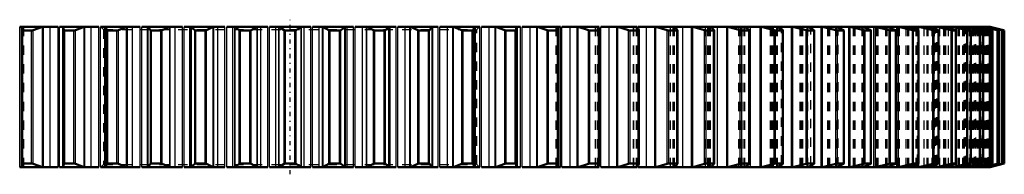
# Model space of a CAD drawing. Header units: millimetres. Extents: x -1 to 474, y -1 to 306.
# Tile 10 of 14: x 108 to 214, y 290 to 306. Entities that reach past the tile are written whole.
import ezdxf

# ---------------------------------------------------------------- set-up
doc = ezdxf.new("R2010")
doc.units = ezdxf.units.MM
doc.linetypes.add('Center', pattern=[1.5, 0.45, -0.5, 0.05, -0.5])
doc.linetypes.add('Dashed', pattern=[2, 1, -1])
for name, color, linetype, lineweight in [('AM_4', 3, 'Continuous', 25), ('center', 4, 'Center', 25), ('hidden', 3, 'Dashed', 25), ('vis', 1, 'Continuous', 50)]:
    doc.layers.add(name, color=color, linetype=linetype, lineweight=lineweight)

# ---------------------------------------------------------------- blocks, each defined once
blk = doc.blocks.new('6_GEAHB1_5_100_15_A_40_b_0_in_GEAHB1_5_100_15_A_40_900')
at = {"layer": 'AM_4'}
for p, q in [((108.44, 290.4), (108.44, 305.4)), ((108.68, 290.78), (108.68, 305.02)), ((108.77, 290.8), (108.77, 305)), ((109.71, 290.8), (109.71, 305)), ((109.87, 290.78), (109.87, 305.02)), ((110.89, 290.4), (110.89, 305.4)), ((110.98, 290.4), (110.98, 305.4)), ((111.69, 290.4), (111.69, 305.4)), ((112.55, 290.4), (112.55, 305.4)), ((112.71, 290.4), (112.71, 305.4)), ((113.11, 290.4), (113.11, 305.4)), ((113.18, 290.78), (113.18, 305.02)), ((113.28, 290.8), (113.28, 305)), ((114.24, 290.8), (114.24, 305)), ((114.4, 290.78), (114.4, 305.02)), ((115.35, 290.4), (115.35, 305.4)), ((115.43, 290.4), (115.43, 305.4)), ((116.08, 290.4), (116.08, 305.4)), ((116.91, 290.4), (116.91, 305.4)), ((117.08, 290.4), (117.08, 305.4)), ((117.61, 290.4), (117.61, 305.4)), ((117.78, 290.78), (117.78, 305.02)), ((117.89, 290.8), (117.89, 305)), ((118.86, 290.8), (118.86, 305)), ((119.02, 290.78), (119.02, 305.02)), ((119.89, 290.4), (119.89, 305.4)), ((119.97, 290.4), (119.97, 305.4)), ((120.54, 290.4), (120.54, 305.4)), ((121.36, 290.4), (121.36, 305.4)), ((121.53, 290.4), (121.53, 305.4)), ((122.12, 290.4), (122.12, 305.4)), ((122.18, 290.4), (122.18, 305.4)), ((122.19, 290.4), (122.19, 305.4)), ((122.45, 290.78), (122.45, 305.02)), ((122.57, 290.8), (122.57, 305)), ((123.56, 290.8), (123.56, 305)), ((123.71, 290.78), (123.71, 305.02)), ((124.51, 290.4), (124.51, 305.4)), ((124.57, 290.4), (124.57, 305.4)), ((125.08, 290.4), (125.08, 305.4)), ((125.87, 290.4), (125.87, 305.4)), ((126.05, 290.4), (126.05, 305.4)), ((126.67, 290.4), (126.67, 305.4)), ((126.81, 290.4), (126.81, 305.4)), ((126.83, 290.4), (126.83, 305.4)), ((127.19, 290.78), (127.19, 305.02)), ((127.31, 290.8), (127.31, 305)), ((128.31, 290.8), (128.31, 305)), ((128.46, 290.78), (128.46, 305.02)), ((129.17, 290.4), (129.17, 305.4)), ((129.23, 290.4), (129.23, 305.4)), ((129.66, 290.4), (129.66, 305.4)), ((130.43, 290.4), (130.43, 305.4)), ((130.61, 290.4), (130.61, 305.4)), ((131.27, 290.4), (131.27, 305.4)), ((131.48, 290.4), (131.48, 305.4)), ((131.52, 290.4), (131.52, 305.4)), ((131.96, 290.78), (131.96, 305.02)), ((132.1, 290.8), (132.1, 305)), ((133.1, 290.8), (133.1, 305)), ((133.24, 290.78), (133.24, 305.02)), ((133.87, 290.4), (133.87, 305.4)), ((133.92, 290.4), (133.92, 305.4)), ((134.28, 290.4), (134.28, 305.4)), ((135.01, 290.4), (135.01, 305.4)), ((135.19, 290.4), (135.19, 305.4)), ((135.89, 290.4), (135.89, 305.4)), ((136.18, 290.4), (136.18, 305.4)), ((136.22, 290.4), (136.22, 305.4)), ((136.76, 290.78), (136.76, 305.02)), ((136.9, 290.8), (136.9, 305)), ((137.9, 290.8), (137.9, 305)), ((138.04, 290.78), (138.04, 305.02)), ((138.58, 290.4), (138.58, 305.4)), ((138.62, 290.4), (138.62, 305.4)), ((138.91, 290.4), (138.91, 305.4)), ((139.61, 290.4), (139.61, 305.4)), ((139.79, 290.4), (139.79, 305.4)), ((140.52, 290.4), (140.52, 305.4)), ((140.88, 290.4), (140.88, 305.4)), ((140.93, 290.4), (140.93, 305.4)), ((141.56, 290.78), (141.56, 305.02)), ((141.7, 290.8), (141.7, 305)), ((142.7, 290.8), (142.7, 305)), ((142.84, 290.78), (142.84, 305.02)), ((143.28, 290.4), (143.28, 305.4)), ((143.32, 290.4), (143.32, 305.4)), ((143.53, 290.4), (143.53, 305.4)), ((144.19, 290.4), (144.19, 305.4)), ((144.37, 290.4), (144.37, 305.4)), ((145.14, 290.4), (145.14, 305.4)), ((145.57, 290.4), (145.57, 305.4)), ((145.63, 290.4), (145.63, 305.4)), ((146.34, 290.78), (146.34, 305.02)), ((146.49, 290.8), (146.49, 305)), ((147.49, 290.8), (147.49, 305)), ((147.61, 290.78), (147.61, 305.02)), ((147.97, 290.4), (147.97, 305.4)), ((147.99, 290.4), (147.99, 305.4)), ((148.13, 290.4), (148.13, 305.4)), ((148.75, 290.4), (148.75, 305.4)), ((148.93, 290.4), (148.93, 305.4)), ((149.72, 290.4), (149.72, 305.4)), ((150.23, 290.4), (150.23, 305.4)), ((150.29, 290.4), (150.29, 305.4)), ((151.09, 290.78), (151.09, 305.02)), ((151.24, 290.8), (151.24, 305)), ((152.23, 290.8), (152.23, 305)), ((152.35, 290.78), (152.35, 305.02)), ((152.61, 290.4), (152.61, 305.4)), ((152.62, 290.4), (152.62, 305.4)), ((152.68, 290.4), (152.68, 305.4)), ((153.27, 290.4), (153.27, 305.4)), ((153.44, 290.4), (153.44, 305.4)), ((154.26, 290.4), (154.26, 305.4)), ((154.83, 290.4), (154.83, 305.4)), ((154.91, 290.4), (154.91, 305.4)), ((155.78, 290.78), (155.78, 305.02)), ((155.94, 290.8), (155.94, 305)), ((156.91, 290.8), (156.91, 305)), ((157.02, 290.78), (157.02, 305.02)), ((157.19, 290.4), (157.19, 305.4)), ((157.72, 290.4), (157.72, 305.4)), ((157.89, 290.4), (157.89, 305.4)), ((158.72, 290.4), (158.72, 305.4)), ((159.37, 290.4), (159.37, 305.4)), ((159.45, 290.4), (159.45, 305.4)), ((160.4, 290.78), (160.4, 305.02)), ((160.56, 290.8), (160.56, 305)), ((161.52, 290.8), (161.52, 305)), ((161.62, 290.78), (161.62, 305.02)), ((161.69, 290.4), (161.69, 305.4)), ((162.09, 290.4), (162.09, 305.4)), ((162.25, 290.4), (162.25, 305.4)), ((163.11, 290.4), (163.11, 305.4)), ((163.82, 290.4), (163.82, 305.4)), ((163.91, 290.4), (163.91, 305.4)), ((164.93, 290.78), (164.93, 305.02)), ((165.09, 290.8), (165.09, 305)), ((166.03, 290.8), (166.03, 305)), ((166.12, 290.78), (166.12, 305.02)), ((166.36, 290.4), (166.36, 305.4)), ((166.52, 290.4), (166.52, 305.4)), ((167.39, 290.4), (167.39, 305.4)), ((168.16, 290.4), (168.16, 305.4)), ((168.26, 290.4), (168.26, 305.4)), ((169.35, 290.78), (169.35, 305.02)), ((169.52, 290.8), (169.52, 305)), ((170.43, 290.8), (170.43, 305)), ((170.52, 290.4), (170.52, 305.4)), ((170.68, 290.4), (170.68, 305.4)), ((171.56, 290.4), (171.56, 305.4)), ((172.39, 290.4), (172.39, 305.4)), ((172.49, 290.4), (172.49, 305.4)), ((173.65, 290.78), (173.65, 305.02)), ((173.81, 290.8), (173.81, 305)), ((174.69, 290.8), (174.69, 305)), ((174.7, 305.16), (174.7, 305.4)), ((175.59, 290.4), (175.59, 305.4)), ((176.47, 290.4), (176.47, 305.4)), ((176.59, 290.4), (176.59, 305.4)), ((177.8, 290.78), (177.8, 305.02)), ((177.97, 290.8), (177.97, 305)), ((178.81, 290.8), (178.81, 305)), ((179.47, 290.4), (179.47, 305.4)), ((180.4, 290.4), (180.4, 305.4)), ((180.53, 290.4), (180.53, 305.4)), ((181.79, 290.78), (181.79, 305.02)), ((181.96, 290.8), (181.96, 305)), ((182.77, 290.8), (182.77, 305)), ((183.18, 290.4), (183.18, 305.4)), ((184.17, 290.4), (184.17, 305.4)), ((184.29, 290.4), (184.29, 305.4)), ((185.61, 290.78), (185.61, 305.02)), ((185.78, 290.8), (185.78, 305)), ((186.55, 290.8), (186.55, 305)), ((186.72, 290.4), (186.72, 305.4)), ((187.74, 290.4), (187.74, 305.4)), ((187.88, 290.4), (187.88, 305.4)), ((189.24, 290.78), (189.24, 305.02)), ((189.4, 290.8), (189.4, 305)), ((190.05, 305.1), (190.05, 305.4)), ((190.13, 290.8), (190.13, 305)), ((191.12, 290.4), (191.12, 305.4)), ((191.26, 290.4), (191.26, 305.4)), ((192.66, 290.78), (192.66, 305.02)), ((192.82, 290.8), (192.82, 305)), ((193.18, 305.23), (193.18, 305.4)), ((193.51, 290.8), (193.51, 305)), ((194.29, 290.4), (194.29, 305.4)), ((194.43, 290.4), (194.43, 305.4)), ((195.86, 290.78), (195.86, 305.02)), ((196.02, 290.8), (196.02, 305)), ((196.1, 305.32), (196.1, 305.4)), ((196.66, 290.8), (196.66, 305)), ((197.23, 290.4), (197.23, 305.4)), ((197.38, 290.4), (197.38, 305.4)), ((198.84, 290.78), (198.84, 305.02)), ((198.99, 290.8), (198.99, 305)), ((199.58, 290.8), (199.58, 305)), ((199.94, 290.4), (199.94, 305.4)), ((200.09, 290.4), (200.09, 305.4)), ((201.57, 290.78), (201.57, 305.02)), ((201.72, 290.8), (201.72, 305)), ((202.26, 290.8), (202.26, 305)), ((202.4, 290.4), (202.4, 305.4)), ((202.55, 290.4), (202.55, 305.4)), ((204.05, 290.78), (204.05, 305.02)), ((204.19, 290.8), (204.19, 305)), ((204.6, 305.05), (204.6, 305.4)), ((204.68, 290.8), (204.68, 305)), ((204.75, 290.4), (204.75, 305.4)), ((206.26, 290.78), (206.26, 305.02)), ((206.4, 290.8), (206.4, 305)), ((206.54, 305.12), (206.54, 305.4)), ((206.69, 305.06), (206.69, 305.4)), ((206.83, 290.8), (206.83, 305)), ((208.2, 305.18), (208.2, 305.4)), ((208.21, 290.78), (208.21, 305.02)), ((208.34, 290.8), (208.34, 305)), ((208.36, 305.13), (208.36, 305.4)), ((208.71, 290.8), (208.71, 305)), ((209.59, 305.24), (209.59, 305.4)), ((209.74, 305.19), (209.74, 305.4)), ((209.87, 290.78), (209.87, 305.02)), ((210, 290.8), (210, 305)), ((210.31, 290.8), (210.31, 305)), ((210.69, 305.29), (210.69, 305.4)), ((210.84, 305.24), (210.84, 305.4)), ((211.25, 290.78), (211.25, 305.02)), ((211.37, 290.8), (211.37, 305)), ((211.5, 305.34), (211.5, 305.4)), ((211.62, 290.8), (211.62, 305)), ((211.65, 305.29), (211.65, 305.4)), ((212.02, 305.38), (212.02, 305.4)), ((212.17, 305.34), (212.17, 305.4)), ((212.33, 290.78), (212.33, 305.02)), ((212.39, 305.38), (212.39, 305.4)), ((212.45, 290.8), (212.45, 305)), ((212.64, 290.8), (212.64, 305)), ((213.12, 290.78), (213.12, 305.02)), ((213.23, 290.8), (213.23, 305)), ((213.36, 290.8), (213.36, 305)), ((213.62, 290.78), (213.62, 305.02)), ((213.72, 290.8), (213.72, 305)), ((213.78, 290.8), (213.78, 305)), ((213.81, 290.78), (213.81, 305.02)), ((213.9, 290.8), (213.9, 305)), ((174.7, 290.4), (174.7, 290.64)), ((190.05, 290.4), (190.05, 290.7)), ((193.18, 290.4), (193.18, 290.57)), ((196.1, 290.4), (196.1, 290.48)), ((204.6, 290.4), (204.6, 290.75)), ((206.54, 290.4), (206.54, 290.68)), ((206.69, 290.4), (206.69, 290.74)), ((208.2, 290.4), (208.2, 290.62)), ((208.36, 290.4), (208.36, 290.67)), ((209.59, 290.4), (209.59, 290.56)), ((209.74, 290.4), (209.74, 290.61)), ((210.69, 290.4), (210.69, 290.51)), ((210.84, 290.4), (210.84, 290.56)), ((211.5, 290.4), (211.5, 290.46)), ((211.65, 290.4), (211.65, 290.51)), ((212.02, 290.4), (212.02, 290.42)), ((212.17, 290.4), (212.17, 290.46)), ((212.39, 290.4), (212.39, 290.42))]:
    blk.add_line(p, q, dxfattribs=at)
at = {"layer": 'center'}
blk.add_line((137.4, 289.65), (137.4, 306.15), dxfattribs=at)
at = {"layer": 'hidden'}
for p, q in [((108.7, 290.4), (108.7, 305.4)), ((108.72, 290.4), (108.72, 305.4)), ((108.89, 290.4), (108.89, 305.4)), ((108.89, 290.4), (108.89, 305.4)), ((113.11, 290.4), (113.11, 305.4)), ((113.21, 290.4), (113.21, 305.4)), ((113.21, 290.4), (113.21, 305.4)), ((117.1, 305.4), (117.4, 305.1)), ((117.4, 305.1), (117.4, 290.7)), ((117.4, 305.1), (157.4, 305.1)), ((117.61, 290.4), (117.61, 305.4)), ((117.63, 290.4), (117.63, 305.4)), ((117.63, 290.4), (117.63, 305.4)), ((157.17, 290.4), (157.17, 305.4)), ((157.17, 305.4), (157.17, 290.4)), ((157.19, 290.4), (157.19, 305.4)), ((157.4, 305.1), (157.7, 305.4)), ((157.4, 290.7), (157.4, 305.1)), ((161.59, 290.4), (161.59, 305.4)), ((161.59, 305.4), (161.59, 290.4)), ((161.69, 290.4), (161.69, 305.4)), ((165.91, 290.4), (165.91, 305.4)), ((165.91, 305.4), (165.91, 290.4)), ((166.08, 290.4), (166.08, 305.4)), ((166.1, 290.4), (166.1, 305.4)), ((170.11, 305.4), (170.11, 290.4)), ((170.12, 290.4), (170.12, 305.4)), ((170.37, 290.4), (170.37, 305.4)), ((170.4, 290.4), (170.4, 305.4)), ((170.51, 290.78), (170.51, 305.02)), ((174.18, 305.4), (174.18, 290.4)), ((174.2, 290.4), (174.2, 305.4)), ((174.52, 290.4), (174.52, 305.4)), ((174.55, 290.4), (174.55, 305.4)), ((174.56, 290.4), (174.56, 305.4)), ((174.7, 290.64), (174.7, 305.16)), ((174.77, 290.78), (174.77, 305.02)), ((178.1, 305.4), (178.1, 290.4)), ((178.13, 290.4), (178.13, 305.4)), ((178.43, 290.4), (178.43, 305.4)), ((178.53, 290.4), (178.53, 305.4)), ((178.58, 290.4), (178.58, 305.4)), ((178.58, 290.4), (178.58, 305.4)), ((178.88, 290.78), (178.88, 305.02)), ((181.86, 305.4), (181.86, 290.4)), ((181.91, 290.4), (181.91, 305.4)), ((182.15, 290.4), (182.15, 305.4)), ((182.29, 290.4), (182.29, 305.4)), ((182.38, 290.4), (182.38, 305.4)), ((182.43, 290.4), (182.43, 305.4)), ((182.83, 290.78), (182.83, 305.02)), ((185.44, 305.4), (185.44, 290.4)), ((185.5, 290.4), (185.5, 305.4)), ((185.69, 290.4), (185.69, 305.4)), ((185.82, 290.4), (185.82, 305.4)), ((186.04, 290.4), (186.04, 305.4)), ((186.11, 290.4), (186.11, 305.4)), ((186.6, 290.78), (186.6, 305.02)), ((188.82, 305.4), (188.82, 290.4)), ((188.91, 290.4), (188.91, 305.4)), ((189.04, 290.4), (189.04, 305.4)), ((189.17, 290.4), (189.17, 305.4)), ((189.52, 290.4), (189.52, 305.4)), ((189.59, 290.4), (189.59, 305.4)), ((190.05, 290.7), (190.05, 305.1)), ((190.17, 290.78), (190.17, 305.02)), ((192.01, 305.4), (192.01, 290.4)), ((192.12, 290.4), (192.12, 305.4)), ((192.19, 290.4), (192.19, 305.4)), ((192.31, 290.4), (192.31, 305.4)), ((192.79, 290.4), (192.79, 305.4)), ((192.87, 290.4), (192.87, 305.4)), ((193.18, 290.57), (193.18, 305.23)), ((193.54, 290.78), (193.54, 305.02)), ((194.97, 305.4), (194.97, 290.4)), ((195.11, 290.4), (195.11, 305.4)), ((195.13, 290.4), (195.13, 305.4)), ((195.23, 290.4), (195.23, 305.4)), ((195.84, 290.4), (195.84, 305.4)), ((195.93, 290.4), (195.93, 305.4)), ((196.1, 290.48), (196.1, 305.32)), ((196.68, 290.78), (196.68, 305.02)), ((197.7, 305.4), (197.7, 290.4)), ((197.83, 290.4), (197.83, 305.4)), ((197.87, 290.4), (197.87, 305.4)), ((197.93, 290.4), (197.93, 305.4)), ((198.66, 290.4), (198.66, 305.4)), ((198.76, 290.4), (198.76, 305.4)), ((198.77, 290.4), (198.77, 305.4)), ((199.59, 305.02), (199.61, 305.01)), ((199.59, 290.78), (199.59, 305.02)), ((200.19, 305.4), (200.19, 290.4)), ((200.3, 290.4), (200.3, 305.4)), ((200.39, 290.4), (200.39, 305.4)), ((200.39, 290.4), (200.39, 305.4)), ((201.21, 290.4), (201.21, 305.4)), ((201.24, 290.4), (201.24, 305.4)), ((201.35, 290.4), (201.35, 305.4)), ((202.25, 290.78), (202.25, 305.02)), ((202.43, 305.4), (202.43, 290.4)), ((202.51, 290.4), (202.51, 305.4)), ((202.6, 290.4), (202.6, 305.4)), ((202.66, 290.4), (202.66, 305.4)), ((203.4, 290.4), (203.4, 305.4)), ((203.57, 290.4), (203.57, 305.4)), ((203.68, 290.4), (203.68, 305.4)), ((204.41, 305.4), (204.41, 290.4)), ((204.48, 290.4), (204.48, 305.4)), ((204.55, 290.4), (204.55, 305.4)), ((204.6, 290.75), (204.6, 305.05)), ((204.66, 290.78), (204.66, 305.02)), ((204.68, 290.4), (204.68, 305.4)), ((205.32, 290.4), (205.32, 305.4)), ((205.64, 290.4), (205.64, 305.4)), ((205.76, 290.4), (205.76, 305.4)), ((206.13, 305.4), (206.13, 290.4)), ((206.17, 290.4), (206.17, 305.4)), ((206.23, 290.4), (206.23, 305.4)), ((206.43, 290.4), (206.43, 305.4)), ((206.54, 290.68), (206.54, 305.12)), ((206.69, 290.74), (206.69, 305.06)), ((206.81, 290.78), (206.81, 305.02)), ((206.98, 290.4), (206.98, 305.4)), ((207.43, 290.4), (207.43, 305.4)), ((207.56, 290.4), (207.56, 305.4)), ((207.57, 305.4), (207.57, 290.4)), ((207.6, 290.4), (207.6, 305.4)), ((207.65, 290.4), (207.65, 305.4)), ((207.91, 290.4), (207.91, 305.4)), ((208.2, 290.62), (208.2, 305.18)), ((208.36, 290.4), (208.36, 305.4)), ((208.36, 290.67), (208.36, 305.13)), ((208.68, 290.78), (208.68, 305.02)), ((208.73, 305.4), (208.73, 290.4)), ((208.74, 290.4), (208.74, 305.4)), ((208.78, 290.4), (208.78, 305.4)), ((208.95, 290.4), (208.95, 305.4)), ((209.08, 290.4), (209.08, 305.4)), ((209.11, 290.4), (209.11, 305.4)), ((209.46, 290.4), (209.46, 305.4)), ((209.59, 290.56), (209.59, 305.24)), ((209.6, 305.4), (209.6, 290.4)), ((209.61, 290.4), (209.61, 305.4)), ((209.64, 290.4), (209.64, 305.4)), ((209.74, 290.61), (209.74, 305.19)), ((210.02, 290.4), (210.02, 305.4)), ((210.19, 290.4), (210.19, 305.4)), ((210.19, 305.4), (210.19, 290.4)), ((210.19, 290.4), (210.19, 305.4)), ((210.21, 290.4), (210.21, 305.4)), ((210.26, 290.78), (210.26, 305.02)), ((210.28, 290.4), (210.28, 305.4)), ((210.33, 290.4), (210.33, 305.4)), ((210.49, 290.4), (210.49, 305.4)), ((210.49, 290.4), (210.49, 305.4)), ((210.49, 305.4), (210.49, 290.4)), ((210.65, 290.4), (210.65, 305.4)), ((210.69, 290.51), (210.69, 305.29)), ((210.81, 290.4), (210.81, 305.4)), ((210.84, 290.56), (210.84, 305.24)), ((211, 290.4), (211, 305.4)), ((211.05, 290.4), (211.05, 305.4)), ((211.14, 290.4), (211.14, 305.4)), ((211.28, 290.4), (211.28, 305.4)), ((211.5, 290.46), (211.5, 305.34)), ((211.56, 305.02), (211.59, 305.01)), ((211.56, 290.78), (211.56, 305.02)), ((211.65, 290.51), (211.65, 305.29)), ((211.8, 290.4), (211.8, 305.4)), ((211.95, 290.4), (211.95, 305.4)), ((212.02, 290.42), (212.02, 305.38)), ((212.17, 290.4), (212.17, 305.4)), ((212.17, 290.46), (212.17, 305.34)), ((212.24, 290.4), (212.24, 305.4)), ((212.32, 290.4), (212.32, 305.4)), ((212.39, 290.42), (212.39, 305.38)), ((212.57, 305.02), (212.6, 305.01)), ((212.57, 290.78), (212.57, 305.02)), ((213.28, 290.78), (213.28, 305.02)), ((213.7, 290.78), (213.7, 305.02)), ((117.4, 290.7), (117.1, 290.4)), ((117.4, 290.7), (157.4, 290.7)), ((157.7, 290.4), (157.4, 290.7)), ((212.64, 290.8), (212.64, 290.8))]:
    blk.add_line(p, q, dxfattribs=at)
for points in [[(199.61, 305.01), (199.61, 305.01), (199.61, 305.01)], [(211.59, 305.01), (211.6, 305.01), (211.62, 305), (211.62, 305)], [(212.6, 305.01), (212.61, 305.01), (212.63, 305), (212.64, 305)], [(212.64, 305), (212.64, 305), (212.64, 305)], [(182.83, 290.79), (182.83, 290.78), (182.83, 290.78)]]:
    blk.add_lwpolyline(points, dxfattribs=at)
at = {"layer": 'vis'}
for p, q in [((108.44, 305.4), (112.55, 305.4)), ((108.67, 305.13), (108.67, 290.67)), ((108.67, 305.13), (108.68, 305.02)), ((108.77, 305), (109.71, 305)), ((112.71, 305.4), (116.91, 305.4)), ((113.11, 305.4), (113.11, 290.4)), ((113.28, 305), (114.24, 305)), ((117.08, 305.4), (121.36, 305.4)), ((117.61, 305.4), (117.61, 290.4)), ((117.89, 305), (118.86, 305)), ((121.53, 305.4), (125.87, 305.4)), ((122.57, 305), (123.56, 305)), ((126.05, 305.4), (130.43, 305.4)), ((127.31, 305), (128.31, 305)), ((130.61, 305.4), (135.01, 305.4)), ((132.1, 305), (133.1, 305)), ((139.61, 305.4), (135.19, 305.4)), ((136.9, 305), (137.9, 305)), ((139.79, 305.4), (144.19, 305.4)), ((141.7, 305), (142.7, 305)), ((144.37, 305.4), (148.75, 305.4)), ((146.49, 305), (147.49, 305)), ((148.93, 305.4), (153.27, 305.4)), ((151.24, 305), (152.23, 305)), ((153.44, 305.4), (157.72, 305.4)), ((155.94, 305), (156.91, 305)), ((157.19, 290.4), (157.19, 305.4)), ((157.89, 305.4), (162.09, 305.4)), ((160.56, 305), (161.52, 305)), ((161.69, 290.4), (161.69, 305.4)), ((162.25, 305.4), (166.36, 305.4)), ((165.09, 305), (166.03, 305)), ((166.12, 305.02), (166.13, 305.13)), ((166.13, 290.67), (166.13, 305.13)), ((166.52, 305.4), (170.52, 305.4)), ((168.26, 305.4), (169.35, 305.02)), ((169.52, 305), (170.43, 305)), ((170.51, 290.78), (170.51, 305.02)), ((170.51, 305.02), (170.51, 305.02)), ((170.68, 305.4), (174.56, 305.4)), ((172.49, 305.4), (173.65, 305.02)), ((173.81, 305), (174.69, 305)), ((211.95, 305.4), (174.7, 305.4)), ((174.77, 290.78), (174.77, 305.02)), ((174.77, 305.02), (174.77, 305.02)), ((176.59, 305.4), (177.8, 305.02)), ((177.97, 305), (178.81, 305)), ((178.88, 290.78), (178.88, 305.02)), ((178.88, 305.02), (178.88, 305.02)), ((180.53, 305.4), (181.79, 305.02)), ((181.96, 305), (182.77, 305)), ((182.83, 290.79), (182.83, 305.01)), ((184.29, 305.4), (185.61, 305.02)), ((185.78, 305), (186.55, 305)), ((186.6, 290.79), (186.6, 305.01)), ((187.88, 305.4), (189.24, 305.02)), ((189.4, 305), (190.13, 305)), ((190.18, 290.79), (190.18, 305.01)), ((191.26, 305.4), (192.66, 305.02)), ((192.82, 305), (193.51, 305)), ((193.55, 290.79), (193.55, 305.01)), ((194.43, 305.4), (195.86, 305.02)), ((196.02, 305), (196.66, 305)), ((196.7, 290.79), (196.7, 305.01)), ((197.38, 305.4), (198.84, 305.02)), ((199.59, 305.02), (198.76, 305.4)), ((198.99, 305), (199.58, 305)), ((199.61, 290.79), (199.61, 305.01)), ((200.09, 305.4), (201.57, 305.02)), ((202.25, 305.02), (201.35, 305.4)), ((201.72, 305), (202.26, 305)), ((202.28, 290.8), (202.28, 305)), ((202.55, 305.4), (204.05, 305.02)), ((204.66, 305.02), (203.68, 305.4)), ((204.19, 305), (204.68, 305)), ((204.7, 290.8), (204.7, 305)), ((204.75, 305.4), (206.26, 305.02)), ((206.81, 305.02), (205.76, 305.4)), ((206.4, 305), (206.83, 305)), ((206.69, 305.4), (208.21, 305.02)), ((206.85, 290.8), (206.85, 305)), ((208.68, 305.02), (207.56, 305.4)), ((208.34, 305), (208.71, 305)), ((208.36, 305.4), (209.87, 305.02)), ((208.72, 290.8), (208.72, 305)), ((210.26, 305.02), (209.08, 305.4)), ((209.74, 305.4), (211.25, 305.02)), ((210, 305), (210.31, 305)), ((210.31, 305), (210.32, 305)), ((210.32, 290.8), (210.32, 305)), ((211.56, 305.02), (210.33, 305.4)), ((210.84, 305.4), (212.33, 305.02)), ((212.57, 305.02), (211.28, 305.4)), ((211.37, 305), (211.62, 305)), ((211.62, 290.8), (211.62, 305)), ((211.62, 305), (211.62, 305)), ((211.65, 305.4), (213.12, 305.02)), ((213.28, 305.02), (211.95, 305.4)), ((212.4, 305.4), (212.02, 305.4)), ((212.17, 305.4), (213.62, 305.02)), ((213.7, 305.02), (212.32, 305.4)), ((212.39, 305.4), (213.81, 305.02)), ((213.9, 305), (212.4, 305.4)), ((212.45, 305), (212.64, 305)), ((212.64, 290.8), (212.64, 305)), ((212.64, 305), (212.64, 305)), ((213.23, 305), (213.36, 305)), ((213.36, 290.8), (213.36, 305)), ((213.36, 305), (213.36, 305)), ((213.72, 305), (213.78, 305)), ((213.78, 290.8), (213.78, 305)), ((213.9, 290.8), (213.9, 305)), ((213.9, 305), (213.9, 305)), ((108.44, 290.4), (112.55, 290.4)), ((108.68, 290.78), (108.67, 290.67)), ((109.71, 290.8), (108.77, 290.8)), ((112.71, 290.4), (116.91, 290.4)), ((114.24, 290.8), (113.28, 290.8)), ((117.08, 290.4), (121.36, 290.4)), ((118.86, 290.8), (117.89, 290.8)), ((121.53, 290.4), (125.87, 290.4)), ((123.56, 290.8), (122.57, 290.8)), ((126.05, 290.4), (130.43, 290.4)), ((128.31, 290.8), (127.31, 290.8)), ((130.61, 290.4), (135.01, 290.4)), ((133.1, 290.8), (132.1, 290.8)), ((139.61, 290.4), (135.19, 290.4)), ((137.9, 290.8), (136.9, 290.8)), ((139.79, 290.4), (144.19, 290.4)), ((142.7, 290.8), (141.7, 290.8)), ((144.37, 290.4), (148.75, 290.4)), ((147.49, 290.8), (146.49, 290.8)), ((148.93, 290.4), (153.27, 290.4)), ((152.23, 290.8), (151.24, 290.8)), ((153.44, 290.4), (157.72, 290.4)), ((156.91, 290.8), (155.94, 290.8)), ((157.89, 290.4), (162.09, 290.4)), ((161.52, 290.8), (160.56, 290.8)), ((162.25, 290.4), (166.36, 290.4)), ((166.03, 290.8), (165.09, 290.8)), ((166.13, 290.67), (166.12, 290.78)), ((166.52, 290.4), (170.52, 290.4)), ((169.35, 290.78), (168.26, 290.4)), ((170.43, 290.8), (169.52, 290.8)), ((170.51, 290.78), (170.51, 290.78)), ((170.68, 290.4), (174.56, 290.4)), ((173.65, 290.78), (172.49, 290.4)), ((174.69, 290.8), (173.81, 290.8)), ((211.95, 290.4), (174.7, 290.4)), ((174.77, 290.78), (174.77, 290.78)), ((177.8, 290.78), (176.59, 290.4)), ((178.81, 290.8), (177.97, 290.8)), ((178.88, 290.78), (178.88, 290.78)), ((181.79, 290.78), (180.53, 290.4)), ((182.77, 290.8), (181.96, 290.8)), ((182.83, 290.78), (182.83, 290.79)), ((185.61, 290.78), (184.29, 290.4)), ((186.55, 290.8), (185.78, 290.8)), ((186.6, 290.78), (186.6, 290.79)), ((189.24, 290.78), (187.88, 290.4)), ((190.13, 290.8), (189.4, 290.8)), ((192.66, 290.78), (191.26, 290.4)), ((193.51, 290.8), (192.82, 290.8)), ((195.86, 290.78), (194.43, 290.4)), ((196.66, 290.8), (196.02, 290.8)), ((198.84, 290.78), (197.38, 290.4)), ((198.76, 290.4), (199.59, 290.78)), ((199.58, 290.8), (198.99, 290.8)), ((201.57, 290.78), (200.09, 290.4)), ((201.35, 290.4), (202.25, 290.78)), ((202.26, 290.8), (201.72, 290.8)), ((204.05, 290.78), (202.55, 290.4)), ((203.68, 290.4), (204.66, 290.78)), ((204.68, 290.8), (204.19, 290.8)), ((206.26, 290.78), (204.75, 290.4)), ((205.76, 290.4), (206.81, 290.78)), ((206.83, 290.8), (206.4, 290.8)), ((208.21, 290.78), (206.69, 290.4)), ((207.56, 290.4), (208.68, 290.78)), ((208.71, 290.8), (208.34, 290.8)), ((209.87, 290.78), (208.36, 290.4)), ((209.08, 290.4), (210.26, 290.78)), ((211.25, 290.78), (209.74, 290.4)), ((210.31, 290.8), (210, 290.8)), ((210.33, 290.4), (211.56, 290.78)), ((212.33, 290.78), (210.84, 290.4)), ((211.28, 290.4), (212.57, 290.78)), ((211.62, 290.8), (211.37, 290.8)), ((213.12, 290.78), (211.65, 290.4)), ((211.95, 290.4), (213.28, 290.78)), ((212.4, 290.4), (212.02, 290.4)), ((213.62, 290.78), (212.17, 290.4)), ((212.32, 290.4), (213.7, 290.78)), ((213.9, 290.8), (212.39, 290.4)), ((212.4, 290.4), (213.9, 290.8)), ((212.64, 290.8), (212.45, 290.8)), ((213.36, 290.8), (213.23, 290.8)), ((213.36, 290.8), (213.36, 290.8)), ((213.78, 290.8), (213.72, 290.8)), ((213.9, 290.8), (213.9, 290.8))]:
    blk.add_line(p, q, dxfattribs=at)
for points in [[(108.7, 305.4), (108.68, 305.21), (108.67, 305.13)], [(108.68, 305.02), (108.69, 305.01), (108.71, 305), (108.75, 305), (108.77, 305)], [(109.71, 305), (109.75, 305), (109.8, 305.01), (109.85, 305.02), (109.87, 305.02)], [(109.87, 305.02), (110.39, 305.21), (110.89, 305.4)], [(113.11, 305.4), (113.13, 305.21), (113.18, 305.02)], [(113.18, 305.02), (113.19, 305.01), (113.22, 305), (113.26, 305), (113.28, 305)], [(114.24, 305), (114.29, 305), (114.33, 305.01), (114.38, 305.02), (114.4, 305.02)], [(114.4, 305.02), (114.88, 305.21), (115.35, 305.4)], [(117.61, 305.4), (117.68, 305.21), (117.78, 305.02)], [(117.78, 305.02), (117.79, 305.01), (117.83, 305), (117.87, 305), (117.89, 305)], [(118.86, 305), (118.91, 305), (118.96, 305.01), (119, 305.02), (119.02, 305.02)], [(119.02, 305.02), (119.46, 305.21), (119.89, 305.4)], [(122.19, 305.4), (122.31, 305.21), (122.45, 305.02)], [(122.45, 305.02), (122.47, 305.01), (122.51, 305), (122.55, 305), (122.57, 305)], [(123.56, 305), (123.61, 305), (123.65, 305.01), (123.69, 305.02), (123.71, 305.02)], [(123.71, 305.02), (124.12, 305.21), (124.51, 305.4)], [(126.83, 305.4), (127, 305.21), (127.19, 305.02)], [(127.19, 305.02), (127.21, 305.01), (127.25, 305), (127.29, 305), (127.31, 305)], [(128.31, 305), (128.36, 305), (128.4, 305.01), (128.44, 305.02), (128.46, 305.02)], [(128.46, 305.02), (128.82, 305.21), (129.17, 305.4)], [(131.52, 305.4), (131.73, 305.21), (131.96, 305.02)], [(131.96, 305.02), (131.99, 305.01), (132.03, 305), (132.07, 305), (132.1, 305)], [(133.1, 305), (133.15, 305), (133.19, 305.01), (133.23, 305.02), (133.24, 305.02)], [(133.24, 305.02), (133.56, 305.21), (133.87, 305.4)], [(136.22, 305.4), (136.48, 305.21), (136.76, 305.02)], [(136.76, 305.02), (136.79, 305.01), (136.83, 305), (136.88, 305), (136.9, 305)], [(137.9, 305), (137.95, 305), (137.99, 305.01), (138.03, 305.02), (138.04, 305.02)], [(138.04, 305.02), (138.32, 305.21), (138.58, 305.4)], [(140.93, 305.4), (141.24, 305.21), (141.56, 305.02)], [(141.56, 305.02), (141.59, 305.01), (141.63, 305), (141.68, 305), (141.7, 305)], [(142.7, 305), (142.75, 305), (142.79, 305.01), (142.82, 305.02), (142.84, 305.02)], [(142.84, 305.02), (143.07, 305.21), (143.28, 305.4)], [(145.63, 305.4), (145.98, 305.21), (146.34, 305.02)], [(146.34, 305.02), (146.37, 305.01), (146.42, 305), (146.47, 305), (146.49, 305)], [(147.49, 305), (147.53, 305), (147.57, 305.01), (147.6, 305.02), (147.61, 305.02)], [(147.61, 305.02), (147.8, 305.21), (147.97, 305.4)], [(150.29, 305.4), (150.68, 305.21), (151.09, 305.02)], [(151.09, 305.02), (151.12, 305.01), (151.17, 305), (151.22, 305), (151.24, 305)], [(152.23, 305), (152.27, 305), (152.31, 305.01), (152.34, 305.02), (152.35, 305.02)], [(152.35, 305.02), (152.49, 305.21), (152.61, 305.4)], [(154.91, 305.4), (155.34, 305.21), (155.78, 305.02)], [(155.78, 305.02), (155.82, 305.01), (155.87, 305), (155.92, 305), (155.94, 305)], [(156.91, 305), (156.96, 305), (156.99, 305.01), (157.01, 305.02), (157.02, 305.02)], [(157.02, 305.02), (157.12, 305.21), (157.19, 305.4)], [(159.45, 305.4), (159.92, 305.21), (160.4, 305.02)], [(160.4, 305.02), (160.44, 305.01), (160.49, 305), (160.54, 305), (160.56, 305)], [(161.52, 305), (161.56, 305), (161.59, 305.01), (161.61, 305.02), (161.62, 305.02)], [(161.62, 305.02), (161.67, 305.21), (161.69, 305.4)], [(163.91, 305.4), (164.41, 305.21), (164.93, 305.02)], [(164.93, 305.02), (164.97, 305.01), (165.02, 305), (165.07, 305), (165.09, 305)], [(166.03, 305), (166.07, 305), (166.1, 305.01), (166.12, 305.02), (166.12, 305.02)], [(166.13, 305.13), (166.12, 305.21), (166.1, 305.4)], [(169.35, 305.02), (169.4, 305.01), (169.45, 305), (169.5, 305), (169.52, 305)], [(170.51, 305.02), (170.46, 305.21), (170.4, 305.4)], [(170.43, 305), (170.47, 305), (170.49, 305.01), (170.51, 305.02), (170.51, 305.02)], [(173.65, 305.02), (173.69, 305.01), (173.74, 305), (173.79, 305), (173.81, 305)], [(174.77, 305.02), (174.68, 305.21), (174.56, 305.4)], [(174.69, 305), (174.73, 305), (174.76, 305.01), (174.77, 305.02), (174.77, 305.02)], [(177.8, 305.02), (177.85, 305.01), (177.9, 305), (177.95, 305), (177.97, 305)], [(178.88, 305.02), (178.74, 305.21), (178.58, 305.4)], [(178.81, 305), (178.85, 305), (178.87, 305.01), (178.88, 305.02), (178.88, 305.02)], [(181.79, 305.02), (181.84, 305.01), (181.89, 305), (181.94, 305), (181.96, 305)], [(182.83, 305.02), (182.64, 305.21), (182.43, 305.4)], [(182.77, 305), (182.8, 305), (182.83, 305.01), (182.83, 305.01)], [(182.83, 305.01), (182.83, 305.02), (182.83, 305.02)], [(185.61, 305.02), (185.66, 305.01), (185.71, 305), (185.76, 305), (185.78, 305)], [(186.6, 305.02), (186.36, 305.21), (186.11, 305.4)], [(186.55, 305), (186.58, 305), (186.6, 305.01), (186.6, 305.01)], [(186.6, 305.01), (186.6, 305.02), (186.6, 305.02)], [(189.24, 305.02), (189.29, 305.01), (189.34, 305), (189.38, 305), (189.4, 305)], [(190.17, 305.02), (189.89, 305.21), (189.59, 305.4)], [(190.13, 305), (190.16, 305), (190.18, 305.01), (190.18, 305.01)], [(190.18, 305.01), (190.18, 305.02), (190.17, 305.02)], [(192.66, 305.02), (192.71, 305.01), (192.76, 305), (192.8, 305), (192.82, 305)], [(193.54, 305.02), (193.21, 305.21), (192.87, 305.4)], [(193.51, 305), (193.54, 305), (193.55, 305.01), (193.55, 305.01)], [(193.55, 305.01), (193.54, 305.02), (193.54, 305.02)], [(195.86, 305.02), (195.91, 305.01), (195.96, 305), (196.01, 305), (196.02, 305)], [(196.68, 305.02), (196.32, 305.21), (195.93, 305.4)], [(196.66, 305), (196.69, 305), (196.7, 305.01), (196.7, 305.01)], [(196.7, 305.01), (196.69, 305.02), (196.68, 305.02)], [(198.84, 305.02), (198.89, 305.01), (198.94, 305), (198.98, 305), (198.99, 305)], [(199.58, 305), (199.61, 305), (199.61, 305.01)], [(199.61, 305.01), (199.61, 305.01), (199.6, 305.02), (199.59, 305.02)], [(201.57, 305.02), (201.62, 305.01), (201.67, 305), (201.71, 305), (201.72, 305)], [(202.28, 305), (202.28, 305.01), (202.27, 305.02), (202.25, 305.02)], [(202.26, 305), (202.28, 305), (202.28, 305)], [(204.05, 305.02), (204.1, 305.01), (204.14, 305), (204.18, 305), (204.19, 305)], [(204.7, 305), (204.69, 305.01), (204.68, 305.02), (204.66, 305.02)], [(204.68, 305), (204.69, 305), (204.7, 305)], [(206.26, 305.02), (206.31, 305.01), (206.36, 305), (206.39, 305), (206.4, 305)], [(206.85, 305), (206.84, 305.01), (206.82, 305.02), (206.81, 305.02)], [(206.83, 305), (206.84, 305), (206.85, 305)], [(208.21, 305.02), (208.25, 305.01), (208.3, 305), (208.33, 305), (208.34, 305)], [(208.72, 305), (208.72, 305.01), (208.69, 305.02), (208.68, 305.02)], [(208.71, 305), (208.72, 305), (208.72, 305)], [(209.87, 305.02), (209.92, 305.01), (209.96, 305), (209.99, 305), (210, 305)], [(210.32, 305), (210.32, 305), (210.31, 305.01), (210.28, 305.02), (210.26, 305.02)], [(211.25, 305.02), (211.29, 305.01), (211.34, 305), (211.36, 305), (211.37, 305)], [(211.62, 305), (211.62, 305), (211.61, 305.01), (211.59, 305.02), (211.56, 305.02)], [(212.33, 305.02), (212.38, 305.01), (212.42, 305), (212.44, 305), (212.45, 305)], [(212.64, 305), (212.64, 305), (212.62, 305.01), (212.59, 305.02), (212.57, 305.02)], [(213.12, 305.02), (213.17, 305.01), (213.21, 305), (213.23, 305), (213.23, 305)], [(213.36, 305), (213.36, 305), (213.34, 305.01), (213.31, 305.02), (213.28, 305.02)], [(213.62, 305.02), (213.66, 305.01), (213.69, 305), (213.71, 305), (213.72, 305)], [(213.78, 305), (213.77, 305), (213.75, 305.01), (213.72, 305.02), (213.7, 305.02)], [(213.81, 305.02), (213.85, 305.01), (213.88, 305), (213.9, 305), (213.9, 305)], [(108.67, 290.67), (108.68, 290.59), (108.7, 290.4)], [(108.77, 290.8), (108.73, 290.8), (108.7, 290.79), (108.68, 290.78), (108.68, 290.78)], [(109.87, 290.78), (109.83, 290.79), (109.78, 290.8), (109.73, 290.8), (109.71, 290.8)], [(110.89, 290.4), (110.39, 290.59), (109.87, 290.78)], [(113.18, 290.78), (113.13, 290.59), (113.11, 290.4)], [(113.28, 290.8), (113.24, 290.8), (113.21, 290.79), (113.19, 290.78), (113.18, 290.78)], [(114.4, 290.78), (114.36, 290.79), (114.31, 290.8), (114.26, 290.8), (114.24, 290.8)], [(115.35, 290.4), (114.88, 290.59), (114.4, 290.78)], [(117.78, 290.78), (117.68, 290.59), (117.61, 290.4)], [(117.89, 290.8), (117.84, 290.8), (117.81, 290.79), (117.79, 290.78), (117.78, 290.78)], [(119.02, 290.78), (118.98, 290.79), (118.93, 290.8), (118.88, 290.8), (118.86, 290.8)], [(119.89, 290.4), (119.46, 290.59), (119.02, 290.78)], [(122.45, 290.78), (122.31, 290.59), (122.19, 290.4)], [(122.57, 290.8), (122.53, 290.8), (122.49, 290.79), (122.46, 290.78), (122.45, 290.78)], [(123.71, 290.78), (123.68, 290.79), (123.63, 290.8), (123.58, 290.8), (123.56, 290.8)], [(124.51, 290.4), (124.12, 290.59), (123.71, 290.78)], [(127.19, 290.78), (127, 290.59), (126.83, 290.4)], [(127.31, 290.8), (127.27, 290.8), (127.23, 290.79), (127.2, 290.78), (127.19, 290.78)], [(128.46, 290.78), (128.43, 290.79), (128.38, 290.8), (128.33, 290.8), (128.31, 290.8)], [(129.17, 290.4), (128.82, 290.59), (128.46, 290.78)], [(131.96, 290.78), (131.73, 290.59), (131.52, 290.4)], [(132.1, 290.8), (132.05, 290.8), (132.01, 290.79), (131.98, 290.78), (131.96, 290.78)], [(133.24, 290.78), (133.21, 290.79), (133.17, 290.8), (133.12, 290.8), (133.1, 290.8)], [(133.87, 290.4), (133.56, 290.59), (133.24, 290.78)], [(136.76, 290.78), (136.48, 290.59), (136.22, 290.4)], [(136.9, 290.8), (136.85, 290.8), (136.81, 290.79), (136.77, 290.78), (136.76, 290.78)], [(138.04, 290.78), (138.01, 290.79), (137.97, 290.8), (137.92, 290.8), (137.9, 290.8)], [(138.58, 290.4), (138.32, 290.59), (138.04, 290.78)], [(141.56, 290.78), (141.24, 290.59), (140.93, 290.4)], [(141.7, 290.8), (141.65, 290.8), (141.61, 290.79), (141.57, 290.78), (141.56, 290.78)], [(142.84, 290.78), (142.81, 290.79), (142.77, 290.8), (142.73, 290.8), (142.7, 290.8)], [(143.28, 290.4), (143.07, 290.59), (142.84, 290.78)], [(146.34, 290.78), (145.98, 290.59), (145.63, 290.4)], [(146.49, 290.8), (146.44, 290.8), (146.4, 290.79), (146.36, 290.78), (146.34, 290.78)], [(147.61, 290.78), (147.59, 290.79), (147.55, 290.8), (147.51, 290.8), (147.49, 290.8)], [(147.97, 290.4), (147.8, 290.59), (147.61, 290.78)], [(151.09, 290.78), (150.68, 290.59), (150.29, 290.4)], [(151.24, 290.8), (151.19, 290.8), (151.15, 290.79), (151.11, 290.78), (151.09, 290.78)], [(152.35, 290.78), (152.33, 290.79), (152.29, 290.8), (152.25, 290.8), (152.23, 290.8)], [(152.61, 290.4), (152.49, 290.59), (152.35, 290.78)], [(155.78, 290.78), (155.34, 290.59), (154.91, 290.4)], [(155.94, 290.8), (155.89, 290.8), (155.84, 290.79), (155.8, 290.78), (155.78, 290.78)], [(157.02, 290.78), (157.01, 290.79), (156.97, 290.8), (156.93, 290.8), (156.91, 290.8)], [(157.19, 290.4), (157.12, 290.59), (157.02, 290.78)], [(160.4, 290.78), (159.92, 290.59), (159.45, 290.4)], [(160.56, 290.8), (160.51, 290.8), (160.47, 290.79), (160.42, 290.78), (160.4, 290.78)], [(161.62, 290.78), (161.61, 290.79), (161.58, 290.8), (161.54, 290.8), (161.52, 290.8)], [(161.69, 290.4), (161.67, 290.59), (161.62, 290.78)], [(164.93, 290.78), (164.41, 290.59), (163.91, 290.4)], [(165.09, 290.8), (165.05, 290.8), (165, 290.79), (164.95, 290.78), (164.93, 290.78)], [(166.12, 290.78), (166.11, 290.79), (166.09, 290.8), (166.05, 290.8), (166.03, 290.8)], [(166.1, 290.4), (166.12, 290.59), (166.13, 290.67)], [(169.52, 290.8), (169.47, 290.8), (169.42, 290.79), (169.38, 290.78), (169.35, 290.78)], [(170.4, 290.4), (170.46, 290.59), (170.51, 290.78)], [(170.51, 290.78), (170.5, 290.79), (170.48, 290.8), (170.45, 290.8), (170.43, 290.8)], [(173.81, 290.8), (173.77, 290.8), (173.72, 290.79), (173.67, 290.78), (173.65, 290.78)], [(174.56, 290.4), (174.68, 290.59), (174.77, 290.78)], [(174.77, 290.78), (174.77, 290.79), (174.75, 290.8), (174.71, 290.8), (174.69, 290.8)], [(177.97, 290.8), (177.92, 290.8), (177.87, 290.79), (177.83, 290.78), (177.8, 290.78)], [(178.58, 290.4), (178.74, 290.59), (178.88, 290.78)], [(178.88, 290.78), (178.88, 290.79), (178.86, 290.8), (178.83, 290.8), (178.81, 290.8)], [(181.96, 290.8), (181.91, 290.8), (181.87, 290.79), (181.82, 290.78), (181.79, 290.78)], [(182.43, 290.4), (182.64, 290.59), (182.83, 290.78)], [(182.83, 290.79), (182.83, 290.79), (182.82, 290.8), (182.79, 290.8), (182.77, 290.8)], [(185.78, 290.8), (185.73, 290.8), (185.69, 290.79), (185.64, 290.78), (185.61, 290.78)], [(186.11, 290.4), (186.36, 290.59), (186.6, 290.78)], [(186.6, 290.79), (186.6, 290.79), (186.59, 290.8), (186.56, 290.8), (186.55, 290.8)], [(189.4, 290.8), (189.36, 290.8), (189.31, 290.79), (189.26, 290.78), (189.24, 290.78)], [(189.59, 290.4), (189.89, 290.59), (190.17, 290.78)], [(190.18, 290.79), (190.17, 290.8), (190.15, 290.8), (190.13, 290.8)], [(190.17, 290.78), (190.18, 290.79), (190.18, 290.79)], [(192.82, 290.8), (192.78, 290.8), (192.74, 290.79), (192.69, 290.78), (192.66, 290.78)], [(192.87, 290.4), (193.21, 290.59), (193.54, 290.78)], [(193.55, 290.79), (193.54, 290.8), (193.52, 290.8), (193.51, 290.8)], [(193.54, 290.78), (193.55, 290.79), (193.55, 290.79)], [(196.02, 290.8), (195.99, 290.8), (195.94, 290.79), (195.89, 290.78), (195.86, 290.78)], [(195.93, 290.4), (196.32, 290.59), (196.68, 290.78)], [(196.7, 290.79), (196.69, 290.8), (196.68, 290.8), (196.66, 290.8)], [(196.68, 290.78), (196.7, 290.79), (196.7, 290.79)], [(198.99, 290.8), (198.96, 290.8), (198.91, 290.79), (198.87, 290.78), (198.84, 290.78)], [(199.61, 290.79), (199.61, 290.8), (199.6, 290.8), (199.58, 290.8)], [(199.59, 290.78), (199.61, 290.79), (199.61, 290.79)], [(201.72, 290.8), (201.69, 290.8), (201.65, 290.79), (201.6, 290.78), (201.57, 290.78)], [(202.25, 290.78), (202.28, 290.79), (202.28, 290.8)], [(202.28, 290.8), (202.28, 290.8), (202.27, 290.8), (202.26, 290.8)], [(204.19, 290.8), (204.16, 290.8), (204.12, 290.79), (204.08, 290.78), (204.05, 290.78)], [(204.66, 290.78), (204.69, 290.79), (204.7, 290.8)], [(204.7, 290.8), (204.7, 290.8), (204.69, 290.8), (204.68, 290.8)], [(206.4, 290.8), (206.38, 290.8), (206.34, 290.79), (206.29, 290.78), (206.26, 290.78)], [(206.81, 290.78), (206.83, 290.79), (206.85, 290.8), (206.85, 290.8)], [(206.85, 290.8), (206.84, 290.8), (206.83, 290.8)], [(208.34, 290.8), (208.32, 290.8), (208.28, 290.79), (208.23, 290.78), (208.21, 290.78)], [(208.68, 290.78), (208.71, 290.79), (208.72, 290.8), (208.72, 290.8)], [(208.72, 290.8), (208.72, 290.8), (208.71, 290.8)], [(210, 290.8), (209.98, 290.8), (209.94, 290.79), (209.9, 290.78), (209.87, 290.78)], [(210.26, 290.78), (210.3, 290.79), (210.31, 290.8), (210.32, 290.8)], [(210.32, 290.8), (210.31, 290.8), (210.31, 290.8)], [(211.37, 290.8), (211.35, 290.8), (211.32, 290.79), (211.27, 290.78), (211.25, 290.78)], [(211.56, 290.78), (211.6, 290.79), (211.62, 290.8), (211.62, 290.8)], [(211.62, 290.8), (211.62, 290.8), (211.62, 290.8)], [(212.45, 290.8), (212.43, 290.8), (212.4, 290.79), (212.36, 290.78), (212.33, 290.78)], [(212.57, 290.78), (212.61, 290.79), (212.63, 290.8), (212.64, 290.8)], [(212.64, 290.8), (212.64, 290.8), (212.64, 290.8)], [(213.23, 290.8), (213.22, 290.8), (213.19, 290.79), (213.15, 290.78), (213.12, 290.78)], [(213.28, 290.78), (213.32, 290.79), (213.35, 290.8), (213.36, 290.8), (213.36, 290.8)], [(213.72, 290.8), (213.7, 290.8), (213.68, 290.79), (213.64, 290.78), (213.62, 290.78)], [(213.7, 290.78), (213.74, 290.79), (213.77, 290.8), (213.78, 290.8), (213.78, 290.8)]]:
    blk.add_lwpolyline(points, dxfattribs=at)

msp = doc.modelspace()

# ---------------------------------------------------------------- block references
msp.add_blockref('6_GEAHB1_5_100_15_A_40_b_0_in_GEAHB1_5_100_15_A_40_900', (0, 0))

doc.saveas('drawing.dxf')
